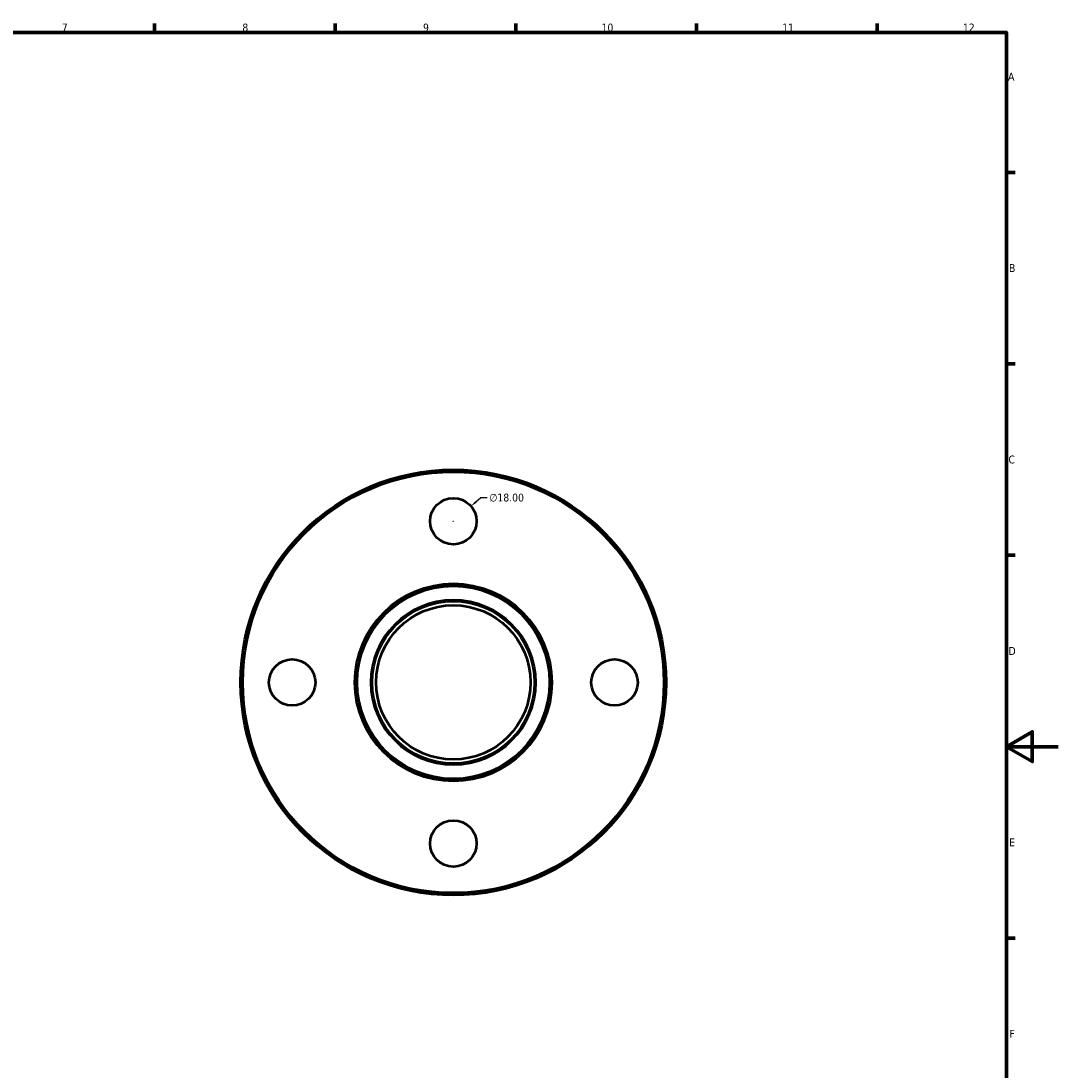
# Model space of a CAD drawing. Header units: millimetres. Extents: x -39 to 901, y -422 to 764.
# Tile 5 of 5: x 439 to 841, y 171 to 578. Entities that reach past the tile are written whole.
import ezdxf

# ---------------------------------------------------------------- set-up
doc = ezdxf.new("R2010")
doc.units = ezdxf.units.MM
for name, color, linetype, lineweight in [('Border (ANSI)', 7, 'Continuous', 70), ('Dimension (ANSI)', 7, 'Continuous', 25), ('Visible (ANSI)', 7, 'Continuous', 50), ('Visible Narrow (ANSI)', 7, 'Continuous', 35)]:
    doc.layers.add(name, color=color, linetype=linetype, lineweight=lineweight)
doc.styles.add('Note Text (ANSI)', font='tahoma.ttf')
doc.dimstyles.new('Default - mm (ANSI)', dxfattribs={"dimtxt": 3.048, "dimasz": 2.5, "dimexe": 3.175, "dimexo": 1.6002, "dimgap": 0.8, "dimtad": 0, "dimtoh": 1, "dimrnd": 1e-08, "dimzin": 4, "dimdsep": 46, "dimtxsty": 'Note Text (ANSI)', "dimcen": 0.09, "dimdle": 10, "dimclrd": 256, "dimclre": 256, "dimclrt": 256, "dimadec": 1, "dimazin": 1, "dimtfac": 1, "dimtofl": 0, "dimtmove": 0, "dimatfit": 3, "dimfxl": 1, "dimtolj": 1, "dimtzin": 4, "dimlwd": -1, "dimlwe": -1, "dimarcsym": 0})

# ---------------------------------------------------------------- blocks, each defined once
blk = doc.blocks.new('Borders Default Border')
at = {"layer": 'Border (ANSI)'}
for p, q in [((490.58, 574), (490.58, 577.45)), ((560.67, 574), (560.67, 577.45)), ((630.75, 574), (630.75, 577.45)), ((700.83, 574), (700.83, 577.45)), ((770.92, 574), (770.92, 577.45)), ((821, 519.75), (824.45, 519.75)), ((821, 445.5), (824.45, 445.5)), ((821, 371.25), (824.45, 371.25)), ((821, 222.75), (824.45, 222.75))]:
    blk.add_line(p, q, dxfattribs=at)
at = {"layer": 'Border (ANSI)', "flags": 128}
for points in [[(20, 20), (20, 574), (821, 574), (821, 20), (20, 20)], [(841, 297), (821, 297), (831, 302.77), (831, 291.23), (821, 297)]]:
    blk.add_lwpolyline(points, dxfattribs=at)
at = {"layer": 'Border (ANSI)', "attachment_point": 7, "style": 'Note Text (ANSI)'}
for s, insert, char_height in [('7', (454.6, 574.4), 3.05), ('8', (524.63, 574.33), 3.05), ('9', (594.7, 574.34), 3.05), ('10', (663.96, 574.34), 3.048), ('11', (734.04, 574.4), 3.048), ('12', (804.13, 574.4), 3.048), ('A', (821.63, 555.35), 3.05), ('B', (821.99, 481.1), 3.05), ('C', (821.8, 406.8), 3.05), ('D', (821.81, 332.6), 3.05), ('E', (822.05, 258.35), 3.05), ('F', (822.14, 184.1), 3.05)]:
    blk.add_mtext(s, dxfattribs=dict(at, insert=insert, char_height=char_height))
blk = doc.blocks.new('*D15')
at = {"layer": 'Defpoints', "color": 0, "transparency": 16777216}
for p in [(613.31, 390.27), (599.62, 378.59)]:
    blk.add_point(p, dxfattribs=at)
at = {"layer": 'Dimension (ANSI)', "transparency": 16777216}
for p, q in [((617.12, 393.51), (615.21, 391.89)), ((619.62, 393.51), (617.12, 393.51)), ((606.37, 384.43), (606.55, 384.43)), ((606.46, 384.34), (606.46, 384.52))]:
    blk.add_line(p, q, dxfattribs=at)
blk.add_solid([(614.94, 392.21), (615.48, 391.57), (613.31, 390.27)], dxfattribs=at)
at = {"layer": 'Dimension (ANSI)', "transparency": 16777216, "insert": (620.42, 395.15), "char_height": 3.048, "attachment_point": 1, "style": 'Note Text (ANSI)'}
blk.add_mtext('\\A1;∅18.00', dxfattribs=at)

msp = doc.modelspace()

# ---------------------------------------------------------------- linework, layer by layer
at = {"layer": 'Visible (ANSI)'}
for centre, radius in [((606.464, 321.927), 82.5), ((606.464, 321.927), 81.675), ((606.464, 384.427), 9), ((606.464, 321.927), 37.8), ((606.464, 321.927), 31.5), ((606.464, 321.927), 29.925), ((543.964, 321.927), 9), ((668.964, 321.927), 9), ((606.464, 259.427), 9)]:
    msp.add_circle(centre, radius, dxfattribs=at)
at = {"layer": 'Visible Narrow (ANSI)'}
for radius in [38.43, 37.17, 32.13]:
    msp.add_circle((606.464, 321.927), radius, dxfattribs=at)

# ---------------------------------------------------------------- block references
msp.add_blockref('Borders Default Border', (0, 0))

# ---------------------------------------------------------------- dimensions: what is measured, and where the dimension line sits
at = {"layer": 'Dimension (ANSI)'}
dim = msp.add_diameter_dim_2p(p1=(599.616, 378.587), p2=(613.311, 390.268), dimstyle='Default - mm (ANSI)', override={"dimtih": 1, "dimdec": 2, "dimlfac": 1, "dimtp": 0, "dimtm": 0, "dimtdec": 2}, dxfattribs=at)
dim.commit()
dim.dimension.update_dxf_attribs({"geometry": '*D15', "text_midpoint": (627.112, 393.513)})

doc.saveas('drawing.dxf')
